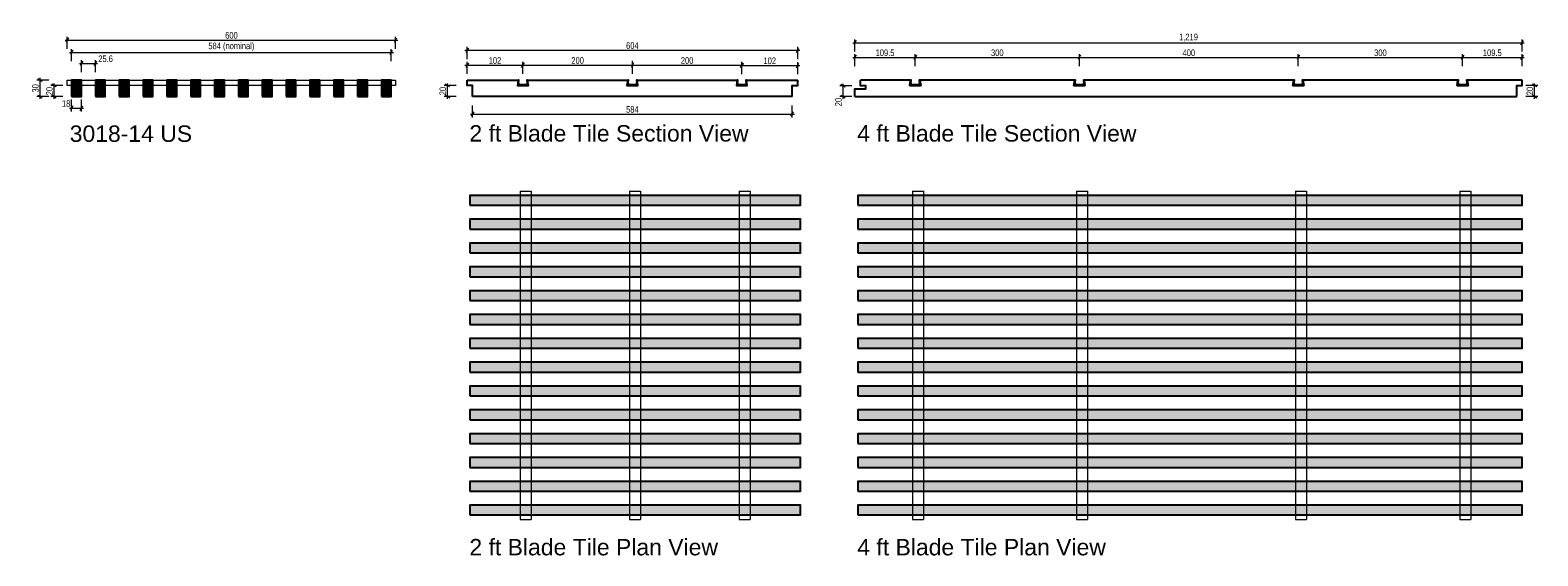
# Model space of a CAD drawing. Header units: millimetres. Extents: x -2726 to 29, y -75 to 886.
import ezdxf

# ---------------------------------------------------------------- set-up
doc = ezdxf.new("R2010")
doc.units = ezdxf.units.MM
doc.header["$MEASUREMENT"] = 0
for name, color, linetype, lineweight in [('New_BLADE TILE 15mm grid_Pen_No__101', 252, 'Continuous', 13), ('New_BLADE tile 24mm grid_Pen_No__1', 7, 'Continuous', 13), ('New_BLADE tile blade 1830_Pen_No__21', 7, 'Continuous', 25), ('New_BLADE tile blade 3018_Pen_No__1', 7, 'Continuous', 13), ('New_BLADE tile blade 3018_Pen_No__21', 7, 'Continuous', 25), ('New_BLADE TILE DOVETAIL_Pen_No__101', 252, 'Continuous', 13), ('New_BLADE TILE DOVETAIL_Pen_No__21', 7, 'Continuous', 25), ('New_DIM - GENERAL.D_Pen_No__1', 7, 'Continuous', 13), ('New_TEXT - GENERAL 1_100.D_Pen_No__1', 7, 'Continuous', 13)]:
    doc.layers.add(name, color=color, linetype=linetype, lineweight=lineweight)
doc.layers.add('New_DIM - GENERAL.D', color=7, linetype='Continuous')
doc.layers.add('New_DIM - GENERAL.D_Pen_No__85', color=7, linetype='Continuous', lineweight=13, true_color=0xaaaaaa)
doc.layers.add('New_LINE - GENERAL.D_Pen_No__102', color=7, linetype='Continuous', lineweight=13, true_color=0xcccccc)
doc.styles.add('GENERATED_STYLE_1', font='txt')
doc.styles.add('GENERATED_STYLE_2', font='txt')
doc.dimstyles.new('GENERATED_STYLE__1', dxfattribs={"dimtxt": 12, "dimasz": 6.08, "dimexe": 0.18, "dimexo": 8000, "dimgap": 0.09, "dimtad": 1, "dimtih": 1, "dimtoh": 1, "dimdec": 0, "dimzin": 0, "dimdsep": 46, "dimtxsty": 'GENERATED_STYLE_1', "dimblk": 'ARROWHEAD_2', "dimblk1": 'ARROWHEAD_2', "dimblk2": 'ARROWHEAD_2', "dimcen": 0.09, "dimclrd": 256, "dimclre": 256, "dimclrt": 7, "dimazin": 0, "dimtfac": 1, "dimtdec": 4, "dimtmove": 0, "dimatfit": 3, "dimfxl": 0, "dimtolj": 1, "dimtzin": 0, "dimarcsym": 0})
doc.dimstyles.new('GENERATED_STYLE__2', dxfattribs={"dimtxt": 12, "dimasz": 6.08, "dimexe": 0.18, "dimexo": 8000, "dimgap": 0.09, "dimtad": 1, "dimdec": 0, "dimzin": 0, "dimdsep": 46, "dimtxsty": 'GENERATED_STYLE_1', "dimblk": 'ARROWHEAD_2', "dimblk1": 'ARROWHEAD_2', "dimblk2": 'ARROWHEAD_2', "dimcen": 0.09, "dimclrd": 256, "dimclre": 256, "dimclrt": 7, "dimazin": 0, "dimtfac": 1, "dimtdec": 4, "dimtmove": 0, "dimatfit": 3, "dimfxl": 0, "dimtolj": 1, "dimtzin": 0, "dimarcsym": 0})
doc.dimstyles.new('GENERATED_STYLE__3', dxfattribs={"dimtxt": 12, "dimasz": 6.08, "dimexe": 0.18, "dimexo": 8000, "dimgap": 0.09, "dimtad": 1, "dimtih": 1, "dimtoh": 1, "dimdec": 0, "dimzin": 0, "dimdsep": 46, "dimtxsty": 'GENERATED_STYLE_1', "dimblk": 'ARROWHEAD_2', "dimblk1": 'ARROWHEAD_2', "dimblk2": 'ARROWHEAD_2', "dimcen": 0.09, "dimclrd": 256, "dimclre": 256, "dimclrt": 7, "dimazin": 0, "dimtfac": 1, "dimtdec": 4, "dimtmove": 2, "dimatfit": 3, "dimfxl": 0, "dimtolj": 1, "dimtzin": 0, "dimarcsym": 0})
pattern_1 = [(45, (0, 0), (-3.535534, 3.535534), []), (45, (-0.707, 0.707), (-3.535534, 3.535534), []), (45, (-1.414, 1.414), (-3.535534, 3.535534), [])]

# ---------------------------------------------------------------- blocks, each defined once
blk = doc.blocks.new('*D1')
at = {"layer": 'New_DIM - GENERAL.D_Pen_No__1', "color": 7, "linetype": 'Continuous', "lineweight": 13}
for p, q in [((-2655.9, 872), (-2660.5, 864)), ((-2060.5, 864), (-2055.9, 872))]:
    blk.add_line(p, q, dxfattribs=at)
at = {"layer": 'New_DIM - GENERAL.D_Pen_No__85', "color": 253, "linetype": 'Continuous', "lineweight": 13, "true_color": 0xaaaaaa}
for p, q in [((-2662.1, 868), (-2658.2, 868)), ((-2658.2, 852), (-2658.2, 874)), ((-2658.2, 868), (-2058.2, 868)), ((-2058.2, 852), (-2058.2, 874)), ((-2058.2, 868), (-2054.3, 868))]:
    blk.add_line(p, q, dxfattribs=at)
at = {"layer": 'New_DIM - GENERAL.D_Pen_No__1', "color": 7, "lineweight": 13, "insert": (-2369.7, 870.4), "char_height": 12, "attachment_point": 7, "style": 'GENERATED_STYLE_1'}
blk.add_mtext('\\A1;{\\pql;\\fArial Narrow|b0|i0|c0|p34;600}', dxfattribs=at)
blk = doc.blocks.new('ARROWHEAD_2')
at = {"color": 0, "linetype": 'Continuous', "lineweight": 0}
for p, q in [((0, 0), (-1, 0)), ((-0.38, -0.66), (0.38, 0.66))]:
    blk.add_line(p, q, dxfattribs=at)
blk = doc.blocks.new('*D3')
at = {"layer": 'New_DIM - GENERAL.D_Pen_No__1', "color": 7, "linetype": 'Continuous', "lineweight": 13}
for p, q in [((-2703.8, 792.5), (-2711.8, 797.1)), ((-2711.8, 767.1), (-2703.8, 762.5))]:
    blk.add_line(p, q, dxfattribs=at)
at = {"layer": 'New_DIM - GENERAL.D_Pen_No__85', "color": 253, "linetype": 'Continuous', "lineweight": 13, "true_color": 0xaaaaaa}
for p, q in [((-2691.8, 794.8), (-2713.8, 794.8)), ((-2707.8, 794.8), (-2707.8, 798.7)), ((-2707.8, 764.8), (-2707.8, 794.8)), ((-2691.8, 764.8), (-2713.8, 764.8)), ((-2707.8, 760.9), (-2707.8, 764.8))]:
    blk.add_line(p, q, dxfattribs=at)
at = {"layer": 'New_DIM - GENERAL.D_Pen_No__1', "color": 7, "lineweight": 13, "insert": (-2710.2, 772.1), "char_height": 12, "attachment_point": 7, "rotation": 90, "style": 'GENERATED_STYLE_1'}
blk.add_mtext('\\A1;{\\pql;\\fArial Narrow|b0|i0|c0|p34;30}', dxfattribs=at)
blk = doc.blocks.new('*D4')
at = {"layer": 'New_DIM - GENERAL.D_Pen_No__1', "color": 7, "linetype": 'Continuous', "lineweight": 13}
for p, q in [((-2678.3, 782.5), (-2686.3, 787.1)), ((-2686.3, 767.1), (-2678.3, 762.5))]:
    blk.add_line(p, q, dxfattribs=at)
at = {"layer": 'New_DIM - GENERAL.D_Pen_No__85', "color": 253, "linetype": 'Continuous', "lineweight": 13, "true_color": 0xaaaaaa}
for p, q in [((-2666.3, 784.8), (-2688.3, 784.8)), ((-2682.3, 784.8), (-2682.3, 788.7)), ((-2682.3, 764.8), (-2682.3, 784.8)), ((-2666.3, 764.8), (-2688.3, 764.8)), ((-2682.3, 760.9), (-2682.3, 764.8))]:
    blk.add_line(p, q, dxfattribs=at)
at = {"layer": 'New_DIM - GENERAL.D_Pen_No__1', "color": 7, "lineweight": 13, "insert": (-2684.7, 767.1), "char_height": 12, "attachment_point": 7, "rotation": 90, "style": 'GENERATED_STYLE_1'}
blk.add_mtext('\\A1;{\\pql;\\fArial Narrow|b0|i0|c0|p34;20}', dxfattribs=at)
blk = doc.blocks.new('*D5')
at = {"layer": 'New_DIM - GENERAL.D_Pen_No__1', "color": 7, "linetype": 'Continuous', "lineweight": 13}
for p, q in [((-2647.9, 747.5), (-2652.5, 739.5)), ((-2634.5, 739.5), (-2629.9, 747.5))]:
    blk.add_line(p, q, dxfattribs=at)
at = {"layer": 'New_DIM - GENERAL.D_Pen_No__85', "color": 253, "linetype": 'Continuous', "lineweight": 13, "true_color": 0xaaaaaa}
for p, q in [((-2650.2, 737.5), (-2650.2, 759.5)), ((-2632.2, 737.5), (-2632.2, 759.5)), ((-2654.1, 743.5), (-2650.2, 743.5)), ((-2650.2, 743.5), (-2632.2, 743.5)), ((-2632.2, 743.5), (-2628.3, 743.5))]:
    blk.add_line(p, q, dxfattribs=at)
at = {"layer": 'New_DIM - GENERAL.D_Pen_No__1', "color": 7, "lineweight": 13, "insert": (-2667.9, 745.9), "char_height": 12, "attachment_point": 7, "style": 'GENERATED_STYLE_1'}
blk.add_mtext('\\A1;{\\pql;\\fArial Narrow|b0|i0|c0|p34;18}', dxfattribs=at)
blk = doc.blocks.new('*D6')
at = {"layer": 'New_DIM - GENERAL.D_Pen_No__1', "color": 7, "linetype": 'Continuous', "lineweight": 13}
for p, q in [((-1925.4, 853.4), (-1930, 845.4)), ((-1326, 845.4), (-1321.4, 853.4))]:
    blk.add_line(p, q, dxfattribs=at)
at = {"layer": 'New_DIM - GENERAL.D_Pen_No__85', "color": 253, "linetype": 'Continuous', "lineweight": 13, "true_color": 0xaaaaaa}
for p, q in [((-1927.7, 833.4), (-1927.7, 855.4)), ((-1323.7, 833.4), (-1323.7, 855.4)), ((-1931.6, 849.4), (-1927.7, 849.4)), ((-1927.7, 849.4), (-1323.7, 849.4)), ((-1323.7, 849.4), (-1319.8, 849.4))]:
    blk.add_line(p, q, dxfattribs=at)
at = {"layer": 'New_DIM - GENERAL.D_Pen_No__1', "color": 7, "lineweight": 13, "insert": (-1637.2, 851.8), "char_height": 12, "attachment_point": 7, "style": 'GENERATED_STYLE_1'}
blk.add_mtext('\\A1;{\\pql;\\fArial Narrow|b0|i0|c0|p34;604}', dxfattribs=at)
blk = doc.blocks.new('*D7')
at = {"layer": 'New_DIM - GENERAL.D_Pen_No__1', "color": 7, "linetype": 'Continuous', "lineweight": 13}
for p, q in [((-1915.4, 736.7), (-1920, 728.7)), ((-1336, 728.7), (-1331.4, 736.7))]:
    blk.add_line(p, q, dxfattribs=at)
at = {"layer": 'New_DIM - GENERAL.D_Pen_No__85', "color": 253, "linetype": 'Continuous', "lineweight": 13, "true_color": 0xaaaaaa}
for p, q in [((-1917.7, 726.7), (-1917.7, 748.7)), ((-1333.7, 726.7), (-1333.7, 748.7)), ((-1921.6, 732.7), (-1917.7, 732.7)), ((-1917.7, 732.7), (-1333.7, 732.7)), ((-1333.7, 732.7), (-1329.8, 732.7))]:
    blk.add_line(p, q, dxfattribs=at)
at = {"layer": 'New_DIM - GENERAL.D_Pen_No__1', "color": 7, "lineweight": 13, "insert": (-1637.2, 735.1), "char_height": 12, "attachment_point": 7, "style": 'GENERATED_STYLE_1'}
blk.add_mtext('\\A1;{\\pql;\\fArial Narrow|b0|i0|c0|p34;584}', dxfattribs=at)
blk = doc.blocks.new('*D8')
at = {"layer": 'New_DIM - GENERAL.D_Pen_No__1', "color": 7, "linetype": 'Continuous', "lineweight": 13}
for p, q in [((-1925.4, 826), (-1930, 818)), ((-1828, 818), (-1823.4, 826))]:
    blk.add_line(p, q, dxfattribs=at)
at = {"layer": 'New_DIM - GENERAL.D_Pen_No__85', "color": 253, "linetype": 'Continuous', "lineweight": 13, "true_color": 0xaaaaaa}
for p, q in [((-1927.7, 806), (-1927.7, 828)), ((-1825.7, 806), (-1825.7, 828)), ((-1931.6, 822), (-1927.7, 822)), ((-1927.7, 822), (-1825.7, 822)), ((-1825.7, 822), (-1821.8, 822))]:
    blk.add_line(p, q, dxfattribs=at)
at = {"layer": 'New_DIM - GENERAL.D_Pen_No__1', "color": 7, "lineweight": 13, "insert": (-1888.2, 824.4), "char_height": 12, "attachment_point": 7, "style": 'GENERATED_STYLE_1'}
blk.add_mtext('\\A1;{\\pql;\\fArial Narrow|b0|i0|c0|p34;102}', dxfattribs=at)
blk = doc.blocks.new('*D9')
at = {"layer": 'New_DIM - GENERAL.D_Pen_No__1', "color": 7, "linetype": 'Continuous', "lineweight": 13}
for p, q in [((-1423.4, 825.5), (-1428, 817.5)), ((-1326, 817.5), (-1321.4, 825.5))]:
    blk.add_line(p, q, dxfattribs=at)
at = {"layer": 'New_DIM - GENERAL.D_Pen_No__85', "color": 253, "linetype": 'Continuous', "lineweight": 13, "true_color": 0xaaaaaa}
for p, q in [((-1425.7, 805.5), (-1425.7, 827.5)), ((-1323.7, 805.5), (-1323.7, 827.5)), ((-1429.6, 821.5), (-1425.7, 821.5)), ((-1425.7, 821.5), (-1323.7, 821.5)), ((-1323.7, 821.5), (-1319.8, 821.5))]:
    blk.add_line(p, q, dxfattribs=at)
at = {"layer": 'New_DIM - GENERAL.D_Pen_No__1', "color": 7, "lineweight": 13, "insert": (-1386.2, 823.9), "char_height": 12, "attachment_point": 7, "style": 'GENERATED_STYLE_1'}
blk.add_mtext('\\A1;{\\pql;\\fArial Narrow|b0|i0|c0|p34;102}', dxfattribs=at)
blk = doc.blocks.new('*D10')
at = {"layer": 'New_DIM - GENERAL.D_Pen_No__1', "color": 7, "linetype": 'Continuous', "lineweight": 13}
for p, q in [((-1216.7, 867.1), (-1221.3, 859.1)), ((-2.3, 859.1), (2.3, 867.1))]:
    blk.add_line(p, q, dxfattribs=at)
at = {"layer": 'New_DIM - GENERAL.D_Pen_No__85', "color": 253, "linetype": 'Continuous', "lineweight": 13, "true_color": 0xaaaaaa}
for p, q in [((-1222.9, 863.1), (-1219, 863.1)), ((-1219, 847.1), (-1219, 869.1)), ((-1219, 863.1), (0, 863.1)), ((0, 847.1), (0, 869.1)), ((0, 863.1), (3.9, 863.1))]:
    blk.add_line(p, q, dxfattribs=at)
at = {"layer": 'New_DIM - GENERAL.D_Pen_No__1', "color": 7, "lineweight": 13, "insert": (-626.8, 865.5), "char_height": 12, "attachment_point": 7, "style": 'GENERATED_STYLE_1'}
blk.add_mtext('\\A1;{\\pql;\\fArial Narrow|b0|i0|c0|p34;1,219}', dxfattribs=at)
blk = doc.blocks.new('*D11')
at = {"layer": 'New_DIM - GENERAL.D_Pen_No__1', "color": 7, "linetype": 'Continuous', "lineweight": 13}
for p, q in [((-1216.7, 840.2), (-1221.3, 832.2)), ((-1106.7, 840.2), (-1111.3, 832.2))]:
    blk.add_line(p, q, dxfattribs=at)
at = {"layer": 'New_DIM - GENERAL.D_Pen_No__85', "color": 253, "linetype": 'Continuous', "lineweight": 13, "true_color": 0xaaaaaa}
for p, q in [((-1222.9, 836.2), (-1219, 836.2)), ((-1219, 820.2), (-1219, 842.2)), ((-1219, 836.2), (-1109, 836.2)), ((-1109, 820.2), (-1109, 842.2))]:
    blk.add_line(p, q, dxfattribs=at)
at = {"layer": 'New_DIM - GENERAL.D_Pen_No__1', "color": 7, "lineweight": 13, "insert": (-1181.3, 838.6), "char_height": 12, "attachment_point": 7, "style": 'GENERATED_STYLE_1'}
blk.add_mtext('\\A1;{\\pql;\\fArial Narrow|b0|i0|c0|p34;109.5}', dxfattribs=at)
blk = doc.blocks.new('*D12')
at = {"layer": 'New_DIM - GENERAL.D_Pen_No__1', "color": 7, "linetype": 'Continuous', "lineweight": 13}
for p, q in [((-1106.7, 840.2), (-1111.3, 832.2)), ((-806.7, 840.2), (-811.3, 832.2))]:
    blk.add_line(p, q, dxfattribs=at)
at = {"layer": 'New_DIM - GENERAL.D_Pen_No__85', "color": 253, "linetype": 'Continuous', "lineweight": 13, "true_color": 0xaaaaaa}
for p, q in [((-1109, 820.2), (-1109, 842.2)), ((-1109, 836.2), (-809, 836.2)), ((-809, 820.2), (-809, 842.2))]:
    blk.add_line(p, q, dxfattribs=at)
at = {"layer": 'New_DIM - GENERAL.D_Pen_No__1', "color": 7, "lineweight": 13, "insert": (-970.5, 838.6), "char_height": 12, "attachment_point": 7, "style": 'GENERATED_STYLE_1'}
blk.add_mtext('\\A1;{\\pql;\\fArial Narrow|b0|i0|c0|p34;300}', dxfattribs=at)
blk = doc.blocks.new('*D13')
at = {"layer": 'New_DIM - GENERAL.D_Pen_No__1', "color": 7, "linetype": 'Continuous', "lineweight": 13}
for p, q in [((-806.7, 840.2), (-811.3, 832.2)), ((-406.7, 840.2), (-411.3, 832.2))]:
    blk.add_line(p, q, dxfattribs=at)
at = {"layer": 'New_DIM - GENERAL.D_Pen_No__85', "color": 253, "linetype": 'Continuous', "lineweight": 13, "true_color": 0xaaaaaa}
for p, q in [((-809, 820.2), (-809, 842.2)), ((-809, 836.2), (-409, 836.2)), ((-409, 820.2), (-409, 842.2))]:
    blk.add_line(p, q, dxfattribs=at)
at = {"layer": 'New_DIM - GENERAL.D_Pen_No__1', "color": 7, "lineweight": 13, "insert": (-620.5, 838.6), "char_height": 12, "attachment_point": 7, "style": 'GENERATED_STYLE_1'}
blk.add_mtext('\\A1;{\\pql;\\fArial Narrow|b0|i0|c0|p34;400}', dxfattribs=at)
blk = doc.blocks.new('*D14')
at = {"layer": 'New_DIM - GENERAL.D_Pen_No__1', "color": 7, "linetype": 'Continuous', "lineweight": 13}
for p, q in [((-406.7, 840.2), (-411.3, 832.2)), ((-106.7, 840.2), (-111.3, 832.2))]:
    blk.add_line(p, q, dxfattribs=at)
at = {"layer": 'New_DIM - GENERAL.D_Pen_No__85', "color": 253, "linetype": 'Continuous', "lineweight": 13, "true_color": 0xaaaaaa}
for p, q in [((-409, 820.2), (-409, 842.2)), ((-409, 836.2), (-109, 836.2)), ((-109, 820.2), (-109, 842.2))]:
    blk.add_line(p, q, dxfattribs=at)
at = {"layer": 'New_DIM - GENERAL.D_Pen_No__1', "color": 7, "lineweight": 13, "insert": (-270.5, 838.6), "char_height": 12, "attachment_point": 7, "style": 'GENERATED_STYLE_1'}
blk.add_mtext('\\A1;{\\pql;\\fArial Narrow|b0|i0|c0|p34;300}', dxfattribs=at)
blk = doc.blocks.new('*D15')
at = {"layer": 'New_DIM - GENERAL.D_Pen_No__1', "color": 7, "linetype": 'Continuous', "lineweight": 13}
for p, q in [((-106.7, 840.2), (-111.3, 832.2)), ((-2.3, 832.2), (2.3, 840.2))]:
    blk.add_line(p, q, dxfattribs=at)
at = {"layer": 'New_DIM - GENERAL.D_Pen_No__85', "color": 253, "linetype": 'Continuous', "lineweight": 13, "true_color": 0xaaaaaa}
for p, q in [((-109, 820.2), (-109, 842.2)), ((-109, 836.2), (0, 836.2)), ((0, 820.2), (0, 842.2)), ((0, 836.2), (3.9, 836.2))]:
    blk.add_line(p, q, dxfattribs=at)
at = {"layer": 'New_DIM - GENERAL.D_Pen_No__1', "color": 7, "lineweight": 13, "insert": (-71.8, 838.6), "char_height": 12, "attachment_point": 7, "style": 'GENERATED_STYLE_1'}
blk.add_mtext('\\A1;{\\pql;\\fArial Narrow|b0|i0|c0|p34;109.5}', dxfattribs=at)
blk = doc.blocks.new('*D16')
at = {"layer": 'New_DIM - GENERAL.D_Pen_No__1', "color": 7, "linetype": 'Continuous', "lineweight": 13}
for p, q in [((-1959.5, 782.5), (-1967.5, 787.1)), ((-1967.5, 767.1), (-1959.5, 762.5))]:
    blk.add_line(p, q, dxfattribs=at)
at = {"layer": 'New_DIM - GENERAL.D_Pen_No__85', "color": 253, "linetype": 'Continuous', "lineweight": 13, "true_color": 0xaaaaaa}
for p, q in [((-1947.5, 784.8), (-1969.5, 784.8)), ((-1963.5, 784.8), (-1963.5, 788.7)), ((-1963.5, 764.8), (-1963.5, 784.8)), ((-1947.5, 764.8), (-1969.5, 764.8)), ((-1963.5, 760.9), (-1963.5, 764.8))]:
    blk.add_line(p, q, dxfattribs=at)
at = {"layer": 'New_DIM - GENERAL.D_Pen_No__1', "color": 7, "lineweight": 13, "insert": (-1965.9, 767.1), "char_height": 12, "attachment_point": 7, "rotation": 90, "style": 'GENERATED_STYLE_1'}
blk.add_mtext('\\A1;{\\pql;\\fArial Narrow|b0|i0|c0|p34;20}', dxfattribs=at)
blk = doc.blocks.new('*D17')
at = {"layer": 'New_DIM - GENERAL.D_Pen_No__1', "color": 7, "linetype": 'Continuous', "lineweight": 13}
for p, q in [((-1236.8, 782), (-1244.8, 786.6)), ((-1244.8, 767.1), (-1236.8, 762.5))]:
    blk.add_line(p, q, dxfattribs=at)
at = {"layer": 'New_DIM - GENERAL.D_Pen_No__85', "color": 253, "linetype": 'Continuous', "lineweight": 13, "true_color": 0xaaaaaa}
for p, q in [((-1224.8, 784.3), (-1246.8, 784.3)), ((-1240.8, 784.3), (-1240.8, 788.2)), ((-1240.8, 764.8), (-1240.8, 784.3)), ((-1224.8, 764.8), (-1246.8, 764.8)), ((-1240.8, 760.9), (-1240.8, 764.8))]:
    blk.add_line(p, q, dxfattribs=at)
at = {"layer": 'New_DIM - GENERAL.D_Pen_No__1', "color": 7, "lineweight": 13, "insert": (-1243.2, 747.1), "char_height": 12, "attachment_point": 7, "rotation": 90, "style": 'GENERATED_STYLE_1'}
blk.add_mtext('\\A1;{\\pql;\\fArial Narrow|b0|i0|c0|p34;20}', dxfattribs=at)
blk = doc.blocks.new('*D18')
at = {"layer": 'New_DIM - GENERAL.D_Pen_No__1', "color": 7, "linetype": 'Continuous', "lineweight": 13}
for p, q in [((26.6, 782.5), (18.6, 787.1)), ((18.6, 767.1), (26.6, 762.5))]:
    blk.add_line(p, q, dxfattribs=at)
at = {"layer": 'New_DIM - GENERAL.D_Pen_No__85', "color": 253, "linetype": 'Continuous', "lineweight": 13, "true_color": 0xaaaaaa}
for p, q in [((28.6, 784.8), (6.6, 784.8)), ((22.6, 784.8), (22.6, 788.7)), ((22.6, 764.8), (22.6, 784.8)), ((28.6, 764.8), (6.6, 764.8)), ((22.6, 760.9), (22.6, 764.8))]:
    blk.add_line(p, q, dxfattribs=at)
at = {"layer": 'New_DIM - GENERAL.D_Pen_No__1', "color": 7, "lineweight": 13, "insert": (20.2, 767.1), "char_height": 12, "attachment_point": 7, "rotation": 90, "style": 'GENERATED_STYLE_1'}
blk.add_mtext('\\A1;{\\pql;\\fArial Narrow|b0|i0|c0|p34;20}', dxfattribs=at)
blk = doc.blocks.new('*D19')
at = {"layer": 'New_DIM - GENERAL.D_Pen_No__1', "color": 7, "linetype": 'Continuous', "lineweight": 13}
for p, q in [((-1823.4, 826.1), (-1828, 818.1)), ((-1623.4, 826.1), (-1628, 818.1))]:
    blk.add_line(p, q, dxfattribs=at)
at = {"layer": 'New_DIM - GENERAL.D_Pen_No__85', "color": 253, "linetype": 'Continuous', "lineweight": 13, "true_color": 0xaaaaaa}
for p, q in [((-1825.7, 806.1), (-1825.7, 828.1)), ((-1625.7, 806.1), (-1625.7, 828.1)), ((-1829.6, 822.1), (-1825.7, 822.1)), ((-1825.7, 822.1), (-1625.7, 822.1))]:
    blk.add_line(p, q, dxfattribs=at)
at = {"layer": 'New_DIM - GENERAL.D_Pen_No__1', "color": 7, "lineweight": 13, "insert": (-1737.2, 824.5), "char_height": 12, "attachment_point": 7, "style": 'GENERATED_STYLE_1'}
blk.add_mtext('\\A1;{\\pql;\\fArial Narrow|b0|i0|c0|p34;200}', dxfattribs=at)
blk = doc.blocks.new('*D20')
at = {"layer": 'New_DIM - GENERAL.D_Pen_No__1', "color": 7, "linetype": 'Continuous', "lineweight": 13}
for p, q in [((-1623.4, 826.1), (-1628, 818.1)), ((-1428, 818.1), (-1423.4, 826.1))]:
    blk.add_line(p, q, dxfattribs=at)
at = {"layer": 'New_DIM - GENERAL.D_Pen_No__85', "color": 253, "linetype": 'Continuous', "lineweight": 13, "true_color": 0xaaaaaa}
for p, q in [((-1625.7, 806.1), (-1625.7, 828.1)), ((-1425.7, 806.1), (-1425.7, 828.1)), ((-1625.7, 822.1), (-1425.7, 822.1)), ((-1425.7, 822.1), (-1421.8, 822.1))]:
    blk.add_line(p, q, dxfattribs=at)
at = {"layer": 'New_DIM - GENERAL.D_Pen_No__1', "color": 7, "lineweight": 13, "insert": (-1537.2, 824.5), "char_height": 12, "attachment_point": 7, "style": 'GENERATED_STYLE_1'}
blk.add_mtext('\\A1;{\\pql;\\fArial Narrow|b0|i0|c0|p34;200}', dxfattribs=at)
blk = doc.blocks.new('*D21')
at = {"layer": 'New_DIM - GENERAL.D_Pen_No__1', "color": 7, "linetype": 'Continuous', "lineweight": 13}
for p, q in [((-2629.9, 829.3), (-2634.5, 821.3)), ((-2609, 821.3), (-2604.4, 829.3))]:
    blk.add_line(p, q, dxfattribs=at)
at = {"layer": 'New_DIM - GENERAL.D_Pen_No__85', "color": 253, "linetype": 'Continuous', "lineweight": 13, "true_color": 0xaaaaaa}
for p, q in [((-2632.2, 809.3), (-2632.2, 831.3)), ((-2606.7, 809.3), (-2606.7, 831.3)), ((-2636.1, 825.3), (-2632.2, 825.3)), ((-2632.2, 825.3), (-2606.7, 825.3)), ((-2606.7, 825.3), (-2602.8, 825.3))]:
    blk.add_line(p, q, dxfattribs=at)
at = {"layer": 'New_DIM - GENERAL.D_Pen_No__1', "color": 7, "lineweight": 13, "insert": (-2601.6, 827.7), "char_height": 12, "attachment_point": 7, "style": 'GENERATED_STYLE_1'}
blk.add_mtext('\\A1;{\\pql;\\fArial Narrow|b0|i0|c0|p34;25.6}', dxfattribs=at)
blk = doc.blocks.new('*D22')
at = {"layer": 'New_DIM - GENERAL.D_Pen_No__1', "color": 7, "linetype": 'Continuous', "lineweight": 13}
for p, q in [((-2647.9, 849.4), (-2652.5, 841.4)), ((-2068.5, 841.4), (-2063.9, 849.4))]:
    blk.add_line(p, q, dxfattribs=at)
at = {"layer": 'New_DIM - GENERAL.D_Pen_No__85', "color": 253, "linetype": 'Continuous', "lineweight": 13, "true_color": 0xaaaaaa}
for p, q in [((-2654.1, 845.4), (-2650.2, 845.4)), ((-2650.2, 829.4), (-2650.2, 851.4)), ((-2650.2, 845.4), (-2066.2, 845.4)), ((-2066.2, 829.4), (-2066.2, 851.4)), ((-2066.2, 845.4), (-2062.3, 845.4))]:
    blk.add_line(p, q, dxfattribs=at)
at = {"layer": 'New_DIM - GENERAL.D_Pen_No__1', "color": 7, "lineweight": 13, "insert": (-2400.4, 847.8), "char_height": 12, "attachment_point": 7, "style": 'GENERATED_STYLE_1'}
blk.add_mtext('\\A1;{\\pql;\\fArial Narrow|b0|i0|c0|p34;584 (nominal)}', dxfattribs=at)

msp = doc.modelspace()

# ---------------------------------------------------------------- hatches: boundary and pattern name
at = {"layer": 'New_BLADE tile blade 3018_Pen_No__1', "linetype": 'Continuous', "lineweight": 15}
for points in [[(-2650.2, 764.8), (-2632.2, 764.8), (-2632.2, 794.8), (-2650.2, 794.8)], [(-2606.7, 764.8), (-2588.7, 764.8), (-2588.7, 794.8), (-2606.7, 794.8)], [(-2563.1, 764.8), (-2545.1, 764.8), (-2545.1, 794.8), (-2563.1, 794.8)], [(-2519.6, 764.8), (-2501.6, 764.8), (-2501.6, 794.8), (-2519.6, 794.8)], [(-2476, 764.8), (-2458, 764.8), (-2458, 794.8), (-2476, 794.8)], [(-2432.5, 764.8), (-2414.5, 764.8), (-2414.5, 794.8), (-2432.5, 794.8)], [(-2389, 764.8), (-2371, 764.8), (-2371, 794.8), (-2389, 794.8)], [(-2345.4, 764.8), (-2327.4, 764.8), (-2327.4, 794.8), (-2345.4, 794.8)], [(-2301.9, 764.8), (-2283.9, 764.8), (-2283.9, 794.8), (-2301.9, 794.8)], [(-2258.4, 764.8), (-2240.4, 764.8), (-2240.4, 794.8), (-2258.4, 794.8)], [(-2214.8, 764.8), (-2196.8, 764.8), (-2196.8, 794.8), (-2214.8, 794.8)], [(-2171.3, 764.8), (-2153.3, 764.8), (-2153.3, 794.8), (-2171.3, 794.8)], [(-2127.7, 764.8), (-2109.7, 764.8), (-2109.7, 794.8), (-2127.7, 794.8)], [(-2084.2, 764.8), (-2066.2, 764.8), (-2066.2, 794.8), (-2084.2, 794.8)], [(-1922.7, 566), (-1318.7, 566), (-1318.7, 584), (-1922.7, 584)], [(-1214, 566), (0, 566), (0, 584), (-1214, 584)], [(-1922.7, 522.5), (-1318.7, 522.5), (-1318.7, 540.5), (-1922.7, 540.5)], [(-1214, 522.5), (0, 522.5), (0, 540.5), (-1214, 540.5)], [(-1922.7, 478.9), (-1318.7, 478.9), (-1318.7, 496.9), (-1922.7, 496.9)], [(-1214, 478.9), (0, 478.9), (0, 496.9), (-1214, 496.9)], [(-1922.7, 435.4), (-1318.7, 435.4), (-1318.7, 453.4), (-1922.7, 453.4)], [(-1214, 435.4), (0, 435.4), (0, 453.4), (-1214, 453.4)], [(-1922.7, 391.8), (-1318.7, 391.8), (-1318.7, 409.8), (-1922.7, 409.8)], [(-1214, 391.8), (0, 391.8), (0, 409.8), (-1214, 409.8)], [(-1922.7, 348.3), (-1318.7, 348.3), (-1318.7, 366.3), (-1922.7, 366.3)], [(-1214, 348.3), (0, 348.3), (0, 366.3), (-1214, 366.3)], [(-1922.7, 304.8), (-1318.7, 304.8), (-1318.7, 322.8), (-1922.7, 322.8)], [(-1214, 304.8), (0, 304.8), (0, 322.8), (-1214, 322.8)], [(-1922.7, 261.2), (-1318.7, 261.2), (-1318.7, 279.2), (-1922.7, 279.2)], [(-1214, 261.2), (0, 261.2), (0, 279.2), (-1214, 279.2)], [(-1922.7, 217.7), (-1318.7, 217.7), (-1318.7, 235.7), (-1922.7, 235.7)], [(-1214, 217.7), (0, 217.7), (0, 235.7), (-1214, 235.7)], [(-1922.7, 174.2), (-1318.7, 174.2), (-1318.7, 192.2), (-1922.7, 192.2)], [(-1214, 174.2), (0, 174.2), (0, 192.2), (-1214, 192.2)], [(-1922.7, 130.6), (-1318.7, 130.6), (-1318.7, 148.6), (-1922.7, 148.6)], [(-1214, 130.6), (0, 130.6), (0, 148.6), (-1214, 148.6)], [(-1922.7, 87.1), (-1318.7, 87.1), (-1318.7, 105.1), (-1922.7, 105.1)], [(-1214, 87.1), (0, 87.1), (0, 105.1), (-1214, 105.1)], [(-1922.7, 43.5), (-1318.7, 43.5), (-1318.7, 61.5), (-1922.7, 61.5)], [(-1214, 43.5), (0, 43.5), (0, 61.5), (-1214, 61.5)], [(-1922.7, 0), (-1318.7, 0), (-1318.7, 18), (-1922.7, 18)], [(-1214, 0), (0, 0), (0, 18), (-1214, 18)]]:
    msp.add_hatch(color=9, dxfattribs=at).paths.add_polyline_path(points)
at = {"layer": 'New_BLADE TILE DOVETAIL_Pen_No__101', "linetype": 'Continuous', "lineweight": 13}
h = msp.add_hatch(dxfattribs=at)
h.set_pattern_fill('Aluminum', color=252, style=0, pattern_type=2)
h.set_pattern_definition(pattern_1)
h.paths.add_polyline_path([(-1834.2, 794.8), (-1835.7, 784.8), (-1815.7, 784.8), (-1817.2, 794.8), (-1818.4, 794.8), (-1817.6, 789.5), (-1818.1, 789.5), (-1818.4, 788.3), (-1817.5, 788.3), (-1817.2, 786.3), (-1834.2, 786.3), (-1833.9, 788.3), (-1833, 788.3), (-1833.3, 789.5), (-1833.8, 789.5), (-1833, 794.8)])
h = msp.add_hatch(dxfattribs=at)
h.set_pattern_fill('Aluminum', color=252, style=0, pattern_type=2)
h.set_pattern_definition(pattern_1)
h.paths.add_polyline_path([(-1634.2, 794.8), (-1635.7, 784.8), (-1615.7, 784.8), (-1617.2, 794.8), (-1618.4, 794.8), (-1617.6, 789.5), (-1618.1, 789.5), (-1618.4, 788.3), (-1617.5, 788.3), (-1617.2, 786.3), (-1634.2, 786.3), (-1633.9, 788.3), (-1633, 788.3), (-1633.3, 789.5), (-1633.8, 789.5), (-1633, 794.8)])
h = msp.add_hatch(dxfattribs=at)
h.set_pattern_fill('Aluminum', color=252, style=0, pattern_type=2)
h.set_pattern_definition(pattern_1)
h.paths.add_polyline_path([(-1434.2, 794.8), (-1435.7, 784.8), (-1415.7, 784.8), (-1417.2, 794.8), (-1418.4, 794.8), (-1417.6, 789.5), (-1418.1, 789.5), (-1418.4, 788.3), (-1417.5, 788.3), (-1417.2, 786.3), (-1434.2, 786.3), (-1433.9, 788.3), (-1433, 788.3), (-1433.3, 789.5), (-1433.8, 789.5), (-1433, 794.8)])
h = msp.add_hatch(dxfattribs=at)
h.set_pattern_fill('Aluminum', color=252, style=0, pattern_type=2)
h.set_pattern_definition(pattern_1)
h.paths.add_polyline_path([(-1117.5, 794.8), (-1119, 784.8), (-1099, 784.8), (-1100.5, 794.8), (-1101.7, 794.8), (-1100.9, 789.5), (-1101.4, 789.5), (-1101.7, 788.3), (-1100.8, 788.3), (-1100.5, 786.3), (-1117.5, 786.3), (-1117.2, 788.3), (-1116.3, 788.3), (-1116.6, 789.5), (-1117.1, 789.5), (-1116.3, 794.8)])
h = msp.add_hatch(dxfattribs=at)
h.set_pattern_fill('Aluminum', color=252, style=0, pattern_type=2)
h.set_pattern_definition(pattern_1)
h.paths.add_polyline_path([(-817.5, 794.8), (-819, 784.8), (-799, 784.8), (-800.5, 794.8), (-801.7, 794.8), (-800.9, 789.5), (-801.4, 789.5), (-801.7, 788.3), (-800.8, 788.3), (-800.5, 786.3), (-817.5, 786.3), (-817.2, 788.3), (-816.3, 788.3), (-816.6, 789.5), (-817.1, 789.5), (-816.3, 794.8)])
h = msp.add_hatch(dxfattribs=at)
h.set_pattern_fill('Aluminum', color=252, style=0, pattern_type=2)
h.set_pattern_definition(pattern_1)
h.paths.add_polyline_path([(-417.5, 794.8), (-419, 784.8), (-399, 784.8), (-400.5, 794.8), (-401.7, 794.8), (-400.9, 789.5), (-401.4, 789.5), (-401.7, 788.3), (-400.8, 788.3), (-400.5, 786.3), (-417.5, 786.3), (-417.2, 788.3), (-416.3, 788.3), (-416.6, 789.5), (-417.1, 789.5), (-416.3, 794.8)])
h = msp.add_hatch(dxfattribs=at)
h.set_pattern_fill('Aluminum', color=252, style=0, pattern_type=2)
h.set_pattern_definition(pattern_1)
h.paths.add_polyline_path([(-117.5, 794.8), (-119, 784.8), (-99, 784.8), (-100.5, 794.8), (-101.7, 794.8), (-100.9, 789.5), (-101.4, 789.5), (-101.7, 788.3), (-100.8, 788.3), (-100.5, 786.3), (-117.5, 786.3), (-117.2, 788.3), (-116.3, 788.3), (-116.6, 789.5), (-117.1, 789.5), (-116.3, 794.8)])

# ---------------------------------------------------------------- linework, layer by layer
at = {"layer": 'New_BLADE TILE 15mm grid_Pen_No__101', "color": 252, "linetype": 'Continuous', "lineweight": 13}
for p, q in [((-1830.7, 592), (-1810.7, 592)), ((-1830.7, 592), (-1830.7, -8)), ((-1810.7, 592), (-1810.7, -8)), ((-1630.7, 592), (-1610.7, 592)), ((-1630.7, 592), (-1630.7, -8)), ((-1610.7, 592), (-1610.7, -8)), ((-1430.7, 592), (-1410.7, 592)), ((-1430.7, 592), (-1430.7, -8)), ((-1410.7, 592), (-1410.7, -8)), ((-1114, 592), (-1094, 592)), ((-1114, 592), (-1114, -8)), ((-1094, 592), (-1094, -8)), ((-814, 592), (-794, 592)), ((-814, 592), (-814, -8)), ((-794, 592), (-794, -8)), ((-414, 592), (-394, 592)), ((-414, 592), (-414, -8)), ((-394, 592), (-394, -8)), ((-114, 592), (-94, 592)), ((-114, 592), (-114, -8)), ((-94, 592), (-94, -8)), ((-1830.7, -8), (-1810.7, -8)), ((-1630.7, -8), (-1610.7, -8)), ((-1430.7, -8), (-1410.7, -8)), ((-1114, -8), (-1094, -8)), ((-814, -8), (-794, -8)), ((-414, -8), (-394, -8)), ((-114, -8), (-94, -8))]:
    msp.add_line(p, q, dxfattribs=at)
at = {"layer": 'New_BLADE tile 24mm grid_Pen_No__1', "color": 7, "linetype": 'Continuous', "lineweight": 13, "flags": 128}
msp.add_lwpolyline([(-2658.2, 794.8), (-2058.2, 794.8), (-2058.2, 784.8), (-2658.2, 784.8)], close=True, dxfattribs=at)
at = {"layer": 'New_BLADE tile blade 1830_Pen_No__21', "color": 7, "linetype": 'Continuous', "lineweight": 25, "flags": 128}
for points in [[(-1917.7, 764.8), (-1917.7, 784.8), (-1927.7, 784.8), (-1927.7, 794.8)], [(-1927.7, 794.8), (-1834.2, 794.8), (-1835.7, 784.8), (-1815.7, 784.8), (-1817.2, 794.8), (-1634.2, 794.8), (-1635.7, 784.8), (-1615.7, 784.8), (-1617.2, 794.8), (-1434.2, 794.8), (-1435.7, 784.8), (-1415.7, 784.8), (-1417.2, 794.8), (-1323.7, 794.8)], [(-1333.7, 764.8), (-1333.7, 784.8), (-1323.7, 784.8), (-1323.7, 794.8)], [(-1219, 764.8), (-1219, 778.8), (-1199, 778.8), (-1199, 784.3), (-1209, 784.3), (-1209, 794.8)], [(0, 794.8), (-100.5, 794.8), (-99, 784.8), (-119, 784.8), (-117.5, 794.8), (-400.5, 794.8), (-399, 784.8), (-419, 784.8), (-417.5, 794.8), (-800.5, 794.8), (-799, 784.8), (-819, 784.8), (-817.5, 794.8), (-1100.5, 794.8), (-1099, 784.8), (-1119, 784.8), (-1117.5, 794.8), (-1209, 794.8)], [(-9.5, 764.8), (-9.5, 784.8), (0, 784.8), (0, 794.8)], [(-1333.7, 764.8), (-1917.7, 764.8)], [(-1219, 764.8), (-9.5, 764.8)]]:
    msp.add_lwpolyline(points, dxfattribs=at)
at = {"layer": 'New_BLADE tile blade 3018_Pen_No__21', "color": 7, "linetype": 'Continuous', "lineweight": 25, "flags": 128}
for points in [[(-2650.2, 764.8), (-2632.2, 764.8), (-2632.2, 794.8), (-2650.2, 794.8)], [(-2606.7, 764.8), (-2588.7, 764.8), (-2588.7, 794.8), (-2606.7, 794.8)], [(-2563.1, 764.8), (-2545.1, 764.8), (-2545.1, 794.8), (-2563.1, 794.8)], [(-2519.6, 764.8), (-2501.6, 764.8), (-2501.6, 794.8), (-2519.6, 794.8)], [(-2476, 764.8), (-2458, 764.8), (-2458, 794.8), (-2476, 794.8)], [(-2432.5, 764.8), (-2414.5, 764.8), (-2414.5, 794.8), (-2432.5, 794.8)], [(-2389, 764.8), (-2371, 764.8), (-2371, 794.8), (-2389, 794.8)], [(-2345.4, 764.8), (-2327.4, 764.8), (-2327.4, 794.8), (-2345.4, 794.8)], [(-2301.9, 764.8), (-2283.9, 764.8), (-2283.9, 794.8), (-2301.9, 794.8)], [(-2258.4, 764.8), (-2240.4, 764.8), (-2240.4, 794.8), (-2258.4, 794.8)], [(-2214.8, 764.8), (-2196.8, 764.8), (-2196.8, 794.8), (-2214.8, 794.8)], [(-2171.3, 764.8), (-2153.3, 764.8), (-2153.3, 794.8), (-2171.3, 794.8)], [(-2127.7, 764.8), (-2109.7, 764.8), (-2109.7, 794.8), (-2127.7, 794.8)], [(-2084.2, 764.8), (-2066.2, 764.8), (-2066.2, 794.8), (-2084.2, 794.8)], [(-1922.7, 566), (-1318.7, 566), (-1318.7, 584), (-1922.7, 584)], [(-1214, 566), (0, 566), (0, 584), (-1214, 584)], [(-1922.7, 522.5), (-1318.7, 522.5), (-1318.7, 540.5), (-1922.7, 540.5)], [(-1214, 522.5), (0, 522.5), (0, 540.5), (-1214, 540.5)], [(-1922.7, 478.9), (-1318.7, 478.9), (-1318.7, 496.9), (-1922.7, 496.9)], [(-1214, 478.9), (0, 478.9), (0, 496.9), (-1214, 496.9)], [(-1922.7, 435.4), (-1318.7, 435.4), (-1318.7, 453.4), (-1922.7, 453.4)], [(-1214, 435.4), (0, 435.4), (0, 453.4), (-1214, 453.4)], [(-1922.7, 391.8), (-1318.7, 391.8), (-1318.7, 409.8), (-1922.7, 409.8)], [(-1214, 391.8), (0, 391.8), (0, 409.8), (-1214, 409.8)], [(-1922.7, 348.3), (-1318.7, 348.3), (-1318.7, 366.3), (-1922.7, 366.3)], [(-1214, 348.3), (0, 348.3), (0, 366.3), (-1214, 366.3)], [(-1922.7, 304.8), (-1318.7, 304.8), (-1318.7, 322.8), (-1922.7, 322.8)], [(-1214, 304.8), (0, 304.8), (0, 322.8), (-1214, 322.8)], [(-1922.7, 261.2), (-1318.7, 261.2), (-1318.7, 279.2), (-1922.7, 279.2)], [(-1214, 261.2), (0, 261.2), (0, 279.2), (-1214, 279.2)], [(-1922.7, 217.7), (-1318.7, 217.7), (-1318.7, 235.7), (-1922.7, 235.7)], [(-1214, 217.7), (0, 217.7), (0, 235.7), (-1214, 235.7)], [(-1922.7, 174.2), (-1318.7, 174.2), (-1318.7, 192.2), (-1922.7, 192.2)], [(-1214, 174.2), (0, 174.2), (0, 192.2), (-1214, 192.2)], [(-1922.7, 130.6), (-1318.7, 130.6), (-1318.7, 148.6), (-1922.7, 148.6)], [(-1214, 130.6), (0, 130.6), (0, 148.6), (-1214, 148.6)], [(-1922.7, 87.1), (-1318.7, 87.1), (-1318.7, 105.1), (-1922.7, 105.1)], [(-1214, 87.1), (0, 87.1), (0, 105.1), (-1214, 105.1)], [(-1922.7, 43.5), (-1318.7, 43.5), (-1318.7, 61.5), (-1922.7, 61.5)], [(-1214, 43.5), (0, 43.5), (0, 61.5), (-1214, 61.5)], [(-1922.7, 0), (-1318.7, 0), (-1318.7, 18), (-1922.7, 18)], [(-1214, 0), (0, 0), (0, 18), (-1214, 18)]]:
    msp.add_lwpolyline(points, close=True, dxfattribs=at)
at = {"layer": 'New_BLADE TILE DOVETAIL_Pen_No__21', "color": 7, "linetype": 'Continuous', "lineweight": 25, "flags": 128}
for points in [[(-1834.2, 794.8), (-1835.7, 784.8), (-1815.7, 784.8), (-1817.2, 794.8), (-1818.4, 794.8), (-1817.6, 789.5), (-1818.1, 789.5), (-1818.4, 788.3), (-1817.5, 788.3), (-1817.2, 786.3), (-1834.2, 786.3), (-1833.9, 788.3), (-1833, 788.3), (-1833.3, 789.5), (-1833.8, 789.5), (-1833, 794.8)], [(-1634.2, 794.8), (-1635.7, 784.8), (-1615.7, 784.8), (-1617.2, 794.8), (-1618.4, 794.8), (-1617.6, 789.5), (-1618.1, 789.5), (-1618.4, 788.3), (-1617.5, 788.3), (-1617.2, 786.3), (-1634.2, 786.3), (-1633.9, 788.3), (-1633, 788.3), (-1633.3, 789.5), (-1633.8, 789.5), (-1633, 794.8)], [(-1434.2, 794.8), (-1435.7, 784.8), (-1415.7, 784.8), (-1417.2, 794.8), (-1418.4, 794.8), (-1417.6, 789.5), (-1418.1, 789.5), (-1418.4, 788.3), (-1417.5, 788.3), (-1417.2, 786.3), (-1434.2, 786.3), (-1433.9, 788.3), (-1433, 788.3), (-1433.3, 789.5), (-1433.8, 789.5), (-1433, 794.8)], [(-1117.5, 794.8), (-1119, 784.8), (-1099, 784.8), (-1100.5, 794.8), (-1101.7, 794.8), (-1100.9, 789.5), (-1101.4, 789.5), (-1101.7, 788.3), (-1100.8, 788.3), (-1100.5, 786.3), (-1117.5, 786.3), (-1117.2, 788.3), (-1116.3, 788.3), (-1116.6, 789.5), (-1117.1, 789.5), (-1116.3, 794.8)], [(-817.5, 794.8), (-819, 784.8), (-799, 784.8), (-800.5, 794.8), (-801.7, 794.8), (-800.9, 789.5), (-801.4, 789.5), (-801.7, 788.3), (-800.8, 788.3), (-800.5, 786.3), (-817.5, 786.3), (-817.2, 788.3), (-816.3, 788.3), (-816.6, 789.5), (-817.1, 789.5), (-816.3, 794.8)], [(-417.5, 794.8), (-419, 784.8), (-399, 784.8), (-400.5, 794.8), (-401.7, 794.8), (-400.9, 789.5), (-401.4, 789.5), (-401.7, 788.3), (-400.8, 788.3), (-400.5, 786.3), (-417.5, 786.3), (-417.2, 788.3), (-416.3, 788.3), (-416.6, 789.5), (-417.1, 789.5), (-416.3, 794.8)], [(-117.5, 794.8), (-119, 784.8), (-99, 784.8), (-100.5, 794.8), (-101.7, 794.8), (-100.9, 789.5), (-101.4, 789.5), (-101.7, 788.3), (-100.8, 788.3), (-100.5, 786.3), (-117.5, 786.3), (-117.2, 788.3), (-116.3, 788.3), (-116.6, 789.5), (-117.1, 789.5), (-116.3, 794.8)]]:
    msp.add_lwpolyline(points, close=True, dxfattribs=at)
at = {"layer": 'New_LINE - GENERAL.D_Pen_No__102', "color": 254, "linetype": 'Continuous', "lineweight": 13, "true_color": 0xcccccc}
msp.add_line((-1625.7, 810.8), (-1625.7, 830.2), dxfattribs=at)

# ---------------------------------------------------------------- texts
at = {"layer": 'New_TEXT - GENERAL 1_100.D_Pen_No__1', "color": 7, "linetype": 'Continuous', "lineweight": 13, "char_height": 30, "attachment_point": 7, "style": 'GENERATED_STYLE_2'}
for s, insert in [('\\A1;{\\pql;\\fArial|b0|i0|c0|p34;3018-14 US}', (-2653.7, 681.5)), ('\\A1;{\\pql;\\fArial|b0|i0|c0|p34;2 ft Blade Tile Section View}', (-1923.5, 682.1)), ('\\A1;{\\pql;\\fArial|b0|i0|c0|p34;4 ft Blade Tile Section View}', (-1214.8, 682.1)), ('\\A1;{\\pql;\\fArial|b0|i0|c0|p34;2 ft Blade Tile Plan View}', (-1923.5, -74.2)), ('\\A1;{\\pql;\\fArial|b0|i0|c0|p34;4 ft Blade Tile Plan View}', (-1214.8, -74.2))]:
    msp.add_mtext(s, dxfattribs=dict(at, insert=insert))

# ---------------------------------------------------------------- dimensions: what is measured, and where the dimension line sits
at = {"layer": 'New_DIM - GENERAL.D', "color": 253, "linetype": 'Continuous', "lineweight": 13, "true_color": 0xaaaaaa}
for base, p1, p2, picture, middle in [((-2058.2, 868), (-2658.2, 794.8), (-2058.2, 794.8), '*D1', (-2356, 876.4)), ((-1323.7, 849.4), (-1927.7, 794.8), (-1323.7, 794.8), '*D6', (-1623.5, 857.8)), ((0, 863.1), (-1219, 778.8), (0, 794.8), '*D10', (-606.6, 871.5)), ((-809, 836.2), (-1109, 786.3), (-809, 786.3), '*D12', (-956.8, 844.6)), ((-409, 836.2), (-809, 786.3), (-409, 786.3), '*D13', (-606.8, 844.6)), ((-109, 836.2), (-409, 786.3), (-109, 786.3), '*D14', (-256.8, 844.6)), ((-1825.7, 822), (-1927.7, 794.8), (-1825.7, 786.3), '*D8', (-1874.5, 830.4)), ((-1625.7, 822.1), (-1825.7, 786.3), (-1625.7, 810.8), '*D19', (-1723.5, 830.5)), ((-1425.7, 822.1), (-1625.7, 810.8), (-1425.7, 784.8), '*D20', (-1523.5, 830.5)), ((-1323.7, 821.5), (-1425.7, 786.3), (-1323.7, 794.8), '*D9', (-1372.5, 829.9)), ((-2632.2, 743.5), (-2650.2, 764.8), (-2632.2, 764.8), '*D5', (-2658.7, 751.9)), ((-1333.7, 732.7), (-1917.7, 764.8), (-1333.7, 764.8), '*D7', (-1623.5, 741.1))]:
    dim = msp.add_linear_dim(base=base, p1=p1, p2=p2, dimstyle='GENERATED_STYLE__1', dxfattribs=at)
    dim.commit()
    dim.dimension.update_dxf_attribs({"geometry": picture, "text_midpoint": middle, "dimtype": 160})
for base, p1, p2, text, dimstyle, picture, middle in [((-2066.2, 845.4), (-2650.2, 764.8), (-2066.2, 764.8), '584 (nominal)', 'GENERATED_STYLE__1', '*D22', (-2349.1, 853.8)), ((-1109, 836.2), (-1219, 778.8), (-1109, 786.3), '109.5', 'GENERATED_STYLE__1', '*D11', (-1161.1, 844.6)), ((0, 836.2), (-109, 786.3), (0, 794.8), '109.5', 'GENERATED_STYLE__1', '*D15', (-51.6, 844.6)), ((-2606.7, 825.3), (-2632.2, 794.8), (-2606.7, 794.8), '25.6', 'GENERATED_STYLE__3', '*D21', (-2586, 833.7))]:
    dim = msp.add_linear_dim(base=base, p1=p1, p2=p2, text=text, dimstyle=dimstyle, dxfattribs=at)
    dim.commit()
    dim.dimension.update_dxf_attribs({"geometry": picture, "text_midpoint": middle, "dimtype": 160})
for base, p1, p2, picture, middle in [((-2707.8, 794.8), (-2650.2, 764.8), (-2658.2, 794.8), '*D3', (-2716.2, 781.3)), ((-2682.3, 784.8), (-2650.2, 764.8), (-2658.2, 784.8), '*D4', (-2690.7, 776.3)), ((-1963.5, 784.8), (-1917.7, 764.8), (-1927.7, 784.8), '*D16', (-1971.9, 776.3)), ((-1240.8410746, 784.3015005), (-1219, 764.8015005), (-1209, 784.3015005), '*D17', (-1249.2410746, 756.2776407)), ((22.6, 784.8), (-9.5, 764.8), (0, 784.8), '*D18', (14.2, 776.3))]:
    dim = msp.add_linear_dim(base=base, p1=p1, p2=p2, angle=90, dimstyle='GENERATED_STYLE__2', dxfattribs=at)
    dim.commit()
    dim.dimension.update_dxf_attribs({"geometry": picture, "text_midpoint": middle, "dimtype": 160, "text_rotation": 90})

doc.saveas('drawing.dxf')
